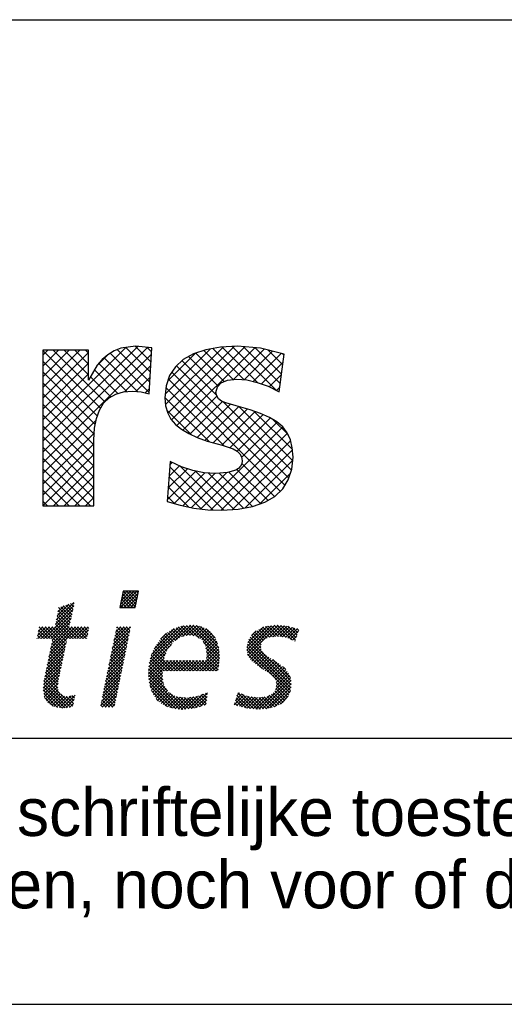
# Model space of a CAD drawing. Extents: x -34830 to 349597, y -3304 to 731056.
# Tile 32 of 48: x 105896 to 107717, y -3304 to 396. Entities that reach past the tile are written whole.
import ezdxf

# ---------------------------------------------------------------- set-up
doc = ezdxf.new("R2010")
doc.units = 0
doc.header["$LTSCALE"] = 100
doc.layers.get('0').update_dxf_attribs({"linetype": 'CONTINUOUS'})
for name, color, linetype in [('00KAD025', 2, 'CONTINUOUS'), ('00KAD070', 5, 'CONTINUOUS'), ('7', 7, 'CONTINUOUS'), ('BL$4----', 7, 'CONTINUOUS')]:
    doc.layers.add(name, color=color, linetype=linetype)
doc.styles.add('BURO-018', font='BUROFONT.shx', dxfattribs={"height": 180})
doc.styles.add('BURO-025', font='BUROFONT.shx', dxfattribs={"height": 250})
doc.styles.add('BURO-035', font='BUROFONT.shx', dxfattribs={"height": 350})
doc.styles.add('BURO-050', font='BUROFONT.shx', dxfattribs={"height": 500})

# ---------------------------------------------------------------- blocks, each defined once
blk = doc.blocks.new('*X0')
at = {"color": 0}
for p, q in [((71.64, -45.1), (73.47, -43.27)), ((71.66, -45.53), (73.92, -43.27)), ((71.76, -44.54), (73.02, -43.27)), ((71.87, -43.98), (72.57, -43.27)), ((71.98, -43.41), (72.12, -43.27)), ((73.79, -45.05), (72.01, -43.27)), ((72.11, -45.53), (74.09, -43.55)), ((73.86, -44.68), (72.46, -43.27)), ((73.94, -44.3), (72.91, -43.27)), ((74.01, -43.93), (73.36, -43.27)), ((74.09, -43.56), (73.81, -43.27)), ((62.76, -47.25), (65.17, -44.84)), ((65.25, -45.04), (65.08, -44.87)), ((72.47, -45.53), (71.71, -44.77)), ((72.92, -45.53), (71.78, -44.39)), ((73.37, -45.53), (71.86, -44.02)), ((73.71, -45.42), (71.94, -43.65)), ((72.56, -45.53), (73.98, -44.11)), ((73.01, -45.53), (73.86, -44.68)), ((61.1, -49.8), (65.07, -45.84)), ((62.64, -47.82), (65.2, -45.26)), ((62.87, -46.69), (64.5, -45.06)), ((64.59, -47.98), (62.95, -46.33)), ((62.99, -46.12), (63.83, -45.28)), ((64.67, -47.61), (63.02, -45.96)), ((64.76, -47.24), (63.1, -45.59)), ((63.11, -45.55), (63.17, -45.49)), ((64.84, -46.88), (63.38, -45.42)), ((64.92, -46.51), (63.72, -45.31)), ((65, -46.14), (64.06, -45.2)), ((65.08, -45.78), (64.4, -45.09)), ((65.17, -45.41), (64.74, -44.98)), ((71.58, -45.53), (71.56, -45.52)), ((72.03, -45.53), (71.63, -45.14)), ((73.45, -45.53), (73.75, -45.24)), ((61.55, -49.8), (64.94, -46.41)), ((62, -49.8), (64.81, -46.99)), ((62.2, -50.05), (64.68, -47.57)), ((65.07, -49.8), (62.72, -47.45)), ((65.52, -49.8), (62.79, -47.08)), ((65.97, -49.8), (62.87, -46.71)), ((60.15, -49.41), (61.36, -48.2)), ((60.21, -49.8), (61.81, -48.2)), ((61.03, -49.8), (60.23, -49.01)), ((60.27, -48.84), (60.91, -48.2)), ((61.48, -49.8), (60.31, -48.64)), ((60.38, -48.28), (60.46, -48.2)), ((61.93, -49.8), (60.39, -48.26)), ((60.65, -49.8), (62.26, -48.2)), ((63.93, -51.36), (60.77, -48.2)), ((64.01, -50.99), (61.22, -48.2)), ((64.09, -50.62), (61.67, -48.2)), ((61.74, -52.31), (65.85, -48.2)), ((61.85, -51.75), (65.4, -48.2)), ((61.97, -51.18), (64.95, -48.2)), ((62.09, -50.62), (64.55, -48.15)), ((64.17, -50.25), (62.12, -48.2)), ((64.25, -49.88), (62.56, -48.19)), ((64.62, -49.8), (62.64, -47.82)), ((64.7, -49.8), (66.3, -48.2)), ((66.42, -49.8), (64.82, -48.2)), ((65.14, -49.8), (66.75, -48.2)), ((66.87, -49.8), (65.26, -48.2)), ((65.59, -49.8), (67.19, -48.2)), ((67.04, -49.53), (65.71, -48.2)), ((66.04, -49.8), (67.22, -48.62)), ((67.11, -49.15), (66.16, -48.2)), ((67.19, -48.78), (66.61, -48.2)), ((67.27, -48.41), (67.06, -48.2)), ((70.51, -51.17), (72.94, -48.74)), ((70.63, -50.61), (73.03, -48.2)), ((70.74, -50.04), (72.58, -48.2)), ((70.86, -49.48), (72.13, -48.2)), ((72.57, -50.57), (70.97, -48.96)), ((70.98, -48.91), (71.68, -48.2)), ((72.65, -50.2), (71.04, -48.59)), ((71.09, -48.34), (71.24, -48.2)), ((72.72, -49.82), (71.12, -48.22)), ((72.8, -49.45), (71.55, -48.2)), ((72.88, -49.08), (72, -48.2)), ((72.95, -48.7), (72.45, -48.2)), ((73.03, -48.33), (72.9, -48.2)), ((75.62, -53.24), (80.87, -48)), ((75.77, -52.64), (80.37, -48.05)), ((75.95, -52.02), (79.78, -48.18)), ((76.29, -51.22), (79.09, -48.43)), ((79.26, -50.07), (78.16, -48.97)), ((79.53, -49.89), (78.44, -48.8)), ((79.79, -49.71), (78.71, -48.63)), ((80.09, -49.55), (79, -48.46)), ((79.21, -50.11), (81.37, -47.95)), ((80.46, -49.48), (79.33, -48.35)), ((80.84, -49.41), (79.66, -48.23)), ((81.24, -49.36), (79.99, -48.11)), ((80.24, -49.53), (81.78, -47.98)), ((81.78, -49.45), (80.38, -48.05)), ((82.54, -49.76), (80.78, -48.01)), ((80.8, -49.42), (82.2, -48.02)), ((85.34, -52.11), (81.19, -47.97)), ((81.29, -49.37), (82.56, -48.11)), ((85.3, -51.62), (81.65, -47.97)), ((81.68, -49.43), (82.91, -48.21)), ((82.06, -49.5), (83.23, -48.33)), ((85.23, -51.1), (82.14, -48.01)), ((82.37, -49.64), (83.53, -48.48)), ((82.63, -49.83), (83.82, -48.64)), ((85.09, -50.52), (82.73, -48.16)), ((82.9, -50.01), (84.05, -48.86)), ((84.76, -49.73), (83.47, -48.45)), ((89.12, -51.42), (92.5, -48.04)), ((89.15, -50.94), (91.98, -48.11)), ((89.2, -51.79), (93.02, -47.97)), ((89.27, -50.37), (91.42, -48.22)), ((89.28, -52.16), (93.47, -47.97)), ((89.79, -49.41), (90.43, -48.77)), ((91.41, -50.1), (90.2, -48.89)), ((91.63, -49.88), (90.49, -48.73)), ((91.96, -49.75), (90.78, -48.57)), ((92.28, -49.62), (91.07, -48.41)), ((92.67, -49.57), (91.36, -48.25)), ((93.08, -49.53), (91.7, -48.15)), ((93.53, -49.52), (92.1, -48.1)), ((92.26, -49.63), (93.87, -48.01)), ((94.05, -49.6), (92.5, -48.04)), ((92.78, -49.56), (94.28, -48.05)), ((94.58, -49.68), (92.89, -47.99)), ((93.28, -49.51), (94.69, -48.09)), ((95.35, -50), (93.31, -47.96)), ((93.69, -49.55), (95.05, -48.18)), ((95.84, -50.04), (93.81, -48.01)), ((94.08, -49.6), (95.41, -48.28)), ((95.96, -49.71), (94.31, -48.06)), ((94.47, -49.66), (95.76, -48.37)), ((94.81, -49.77), (96.11, -48.47)), ((96.07, -49.37), (94.82, -48.12)), ((95.13, -49.91), (96.28, -48.75)), ((96.18, -49.04), (95.43, -48.28)), ((96.3, -48.7), (96.04, -48.45)), ((60.13, -49.8), (60.08, -49.75)), ((60.58, -49.8), (60.16, -49.38)), ((61.62, -52.88), (64.15, -50.35)), ((63.86, -51.73), (62.2, -50.07)), ((66.49, -49.8), (67.11, -49.19)), ((66.94, -49.8), (66.99, -49.75)), ((70.28, -52.3), (72.72, -49.87)), ((70.4, -51.74), (72.83, -49.3)), ((72.34, -51.69), (70.74, -50.08)), ((72.42, -51.32), (70.81, -49.71)), ((72.5, -50.94), (70.89, -49.34)), ((78.04, -51.55), (76.84, -50.35)), ((78.2, -51.26), (77.02, -50.08)), ((77.18, -49.89), (77.99, -49.08)), ((78.4, -51.01), (77.23, -49.84)), ((78.59, -50.75), (77.45, -49.61)), ((78.79, -50.5), (77.67, -49.38)), ((78.99, -50.26), (77.89, -49.16)), ((83.08, -50.28), (84.29, -49.07)), ((85.33, -52.55), (83.11, -50.33)), ((83.24, -50.57), (84.48, -49.33)), ((83.39, -50.86), (84.66, -49.59)), ((83.47, -51.24), (84.82, -49.88)), ((83.53, -51.63), (84.96, -50.19)), ((95.27, -56.21), (89.3, -50.24)), ((95.25, -55.73), (89.4, -49.89)), ((91.07, -51.11), (89.6, -49.64)), ((91.09, -50.68), (89.8, -49.39)), ((91.18, -50.32), (90, -49.14)), ((95.44, -50.04), (96.05, -49.43)), ((95.76, -50.17), (95.82, -50.11)), ((61.39, -54.01), (63.91, -51.49)), ((61.5, -53.44), (64.03, -50.92)), ((63.54, -53.22), (61.89, -51.56)), ((63.62, -52.85), (61.97, -51.19)), ((63.7, -52.47), (62.04, -50.82)), ((63.78, -52.1), (62.12, -50.45)), ((69.93, -54), (72.37, -51.56)), ((70.05, -53.43), (72.49, -50.99)), ((70.16, -52.87), (72.6, -50.43)), ((72.04, -53.18), (70.43, -51.57)), ((72.12, -52.81), (70.51, -51.2)), ((72.19, -52.44), (70.58, -50.83)), ((72.27, -52.06), (70.66, -50.45)), ((75.56, -53.75), (78.68, -50.64)), ((79, -54.3), (76.18, -51.49)), ((77.67, -52.53), (76.32, -51.17)), ((77.8, -52.2), (76.48, -50.88)), ((77.92, -51.88), (76.66, -50.61)), ((82.2, -54.3), (85.26, -51.24)), ((82.65, -54.3), (85.3, -51.65)), ((85.29, -52.96), (83.45, -51.12)), ((85.24, -53.36), (83.53, -51.65)), ((83.56, -52.49), (85.17, -50.88)), ((83.58, -52.02), (85.09, -50.51)), ((95.07, -57.35), (89.12, -51.4)), ((95.17, -57), (89.14, -50.97)), ((95.23, -56.62), (89.22, -50.61)), ((89.46, -52.43), (91.05, -50.84)), ((89.63, -52.7), (91.11, -51.22)), ((89.84, -52.95), (91.24, -51.55)), ((61.15, -55.14), (63.67, -52.63)), ((61.27, -54.57), (63.79, -52.06)), ((63.23, -54.7), (61.58, -53.05)), ((63.31, -54.33), (61.66, -52.68)), ((63.39, -53.96), (61.74, -52.31)), ((63.47, -53.59), (61.81, -51.94)), ((69.7, -55.13), (72.14, -52.68)), ((69.82, -54.56), (72.26, -52.12)), ((71.74, -54.68), (70.12, -53.06)), ((71.81, -54.3), (70.2, -52.69)), ((71.89, -53.93), (70.28, -52.32)), ((71.97, -53.56), (70.35, -51.94)), ((75.5, -54.72), (77.67, -52.55)), ((75.53, -54.24), (77.94, -51.82)), ((75.53, -55.13), (77.81, -52.85)), ((75.57, -55.54), (78.26, -52.86)), ((75.63, -55.94), (78.7, -52.86)), ((77.44, -54.54), (75.73, -52.83)), ((77.65, -54.3), (75.82, -52.47)), ((78.1, -54.3), (75.91, -52.11)), ((78.55, -54.3), (76.05, -51.8)), ((77.71, -54.3), (79.15, -52.86)), ((79.45, -54.3), (78, -52.85)), ((78.16, -54.3), (79.6, -52.86)), ((79.89, -54.3), (78.45, -52.86)), ((78.61, -54.3), (80.04, -52.86)), ((80.34, -54.3), (78.9, -52.86)), ((79.06, -54.3), (80.49, -52.86)), ((80.79, -54.3), (79.35, -52.86)), ((79.5, -54.3), (80.94, -52.87)), ((81.24, -54.3), (79.8, -52.86)), ((79.95, -54.3), (81.39, -52.87)), ((81.69, -54.3), (80.25, -52.86)), ((80.4, -54.3), (81.83, -52.87)), ((82.14, -54.3), (80.7, -52.87)), ((80.85, -54.3), (82.28, -52.87)), ((82.59, -54.3), (81.16, -52.87)), ((81.3, -54.3), (82.73, -52.87)), ((83.04, -54.3), (81.61, -52.87)), ((81.75, -54.3), (83.17, -52.88)), ((83.49, -54.3), (82.06, -52.87)), ((83.94, -54.3), (82.51, -52.87)), ((84.38, -54.3), (82.96, -52.88)), ((83.1, -54.3), (85.33, -52.07)), ((84.83, -54.3), (83.41, -52.88)), ((83.55, -54.3), (85.33, -52.52)), ((85.16, -54.18), (83.55, -52.57)), ((85.2, -53.77), (83.59, -52.16)), ((83.99, -54.3), (85.28, -53.02)), ((91.3, -54.03), (89.23, -51.96)), ((90.09, -53.14), (91.44, -51.79)), ((90.34, -53.34), (91.65, -52.03)), ((90.6, -53.53), (91.9, -52.23)), ((90.86, -53.72), (92.18, -52.41)), ((91.12, -53.91), (92.45, -52.58)), ((91.39, -54.09), (92.72, -52.76)), ((91.66, -54.27), (93, -52.93)), ((91.94, -54.43), (93.27, -53.1)), ((95.17, -55.21), (92.71, -52.74)), ((60.95, -56.69), (63.31, -54.33)), ((61, -56.19), (63.43, -53.76)), ((61.05, -55.69), (63.55, -53.19)), ((63.03, -55.84), (61.35, -54.17)), ((63.08, -55.45), (61.43, -53.8)), ((63.15, -55.07), (61.51, -53.43)), ((69.35, -56.82), (71.8, -54.37)), ((69.47, -56.26), (71.91, -53.81)), ((69.58, -55.69), (72.03, -53.25)), ((71.51, -55.8), (69.89, -54.18)), ((71.59, -55.42), (69.97, -53.81)), ((71.66, -55.05), (70.05, -53.43)), ((78.15, -57.04), (75.51, -54.41)), ((77.6, -56.05), (75.54, -53.99)), ((77.52, -55.52), (75.58, -53.58)), ((77.44, -54.99), (75.64, -53.19)), ((84.44, -54.3), (85.23, -53.52)), ((84.89, -54.3), (85.18, -54.02)), ((92.23, -54.6), (93.55, -53.28)), ((92.47, -54.81), (93.8, -53.47)), ((92.71, -55.01), (94.06, -53.67)), ((92.91, -55.26), (94.31, -53.86)), ((93.1, -55.53), (94.51, -54.11)), ((93.19, -55.88), (94.72, -54.36)), ((94.49, -54.08), (94.15, -53.73)), ((60.98, -57.11), (63.19, -54.9)), ((61.04, -57.5), (63.08, -55.46)), ((64.71, -59.32), (61.05, -55.66)), ((63.29, -57.45), (61.12, -55.29)), ((62.97, -56.69), (61.2, -54.91)), ((62.98, -56.24), (61.28, -54.54)), ((69.12, -57.95), (71.57, -55.5)), ((69.23, -57.39), (71.68, -54.94)), ((71.21, -57.29), (69.59, -55.67)), ((71.28, -56.91), (69.66, -55.3)), ((71.36, -56.54), (69.74, -54.92)), ((71.43, -56.17), (69.82, -54.55)), ((80.28, -59.63), (75.51, -54.86)), ((79.8, -59.6), (75.55, -55.35)), ((79.31, -59.55), (75.61, -55.85)), ((75.71, -56.3), (77.44, -54.57)), ((75.79, -56.66), (77.45, -55.01)), ((75.91, -56.99), (77.5, -55.4)), ((76.06, -57.3), (77.56, -55.79)), ((90.81, -59.61), (95.18, -55.24)), ((91.3, -59.57), (95.23, -55.63)), ((93.09, -56.88), (95.04, -54.93)), ((93.22, -56.3), (94.9, -54.62)), ((63.46, -59.42), (60.94, -56.9)), ((63.92, -59.43), (60.97, -56.48)), ((64.32, -59.38), (61.01, -56.07)), ((61.1, -57.89), (63.01, -55.98)), ((61.25, -58.19), (62.94, -56.5)), ((61.42, -58.46), (63.01, -56.88)), ((61.6, -58.73), (63.13, -57.21)), ((68.89, -59.08), (71.34, -56.63)), ((69, -58.52), (71.46, -56.06)), ((69.09, -59.33), (71.23, -57.19)), ((70.9, -58.78), (69.28, -57.16)), ((70.98, -58.41), (69.36, -56.79)), ((71.06, -58.03), (69.43, -56.41)), ((71.13, -57.66), (69.51, -56.04)), ((78.74, -59.43), (75.74, -56.43)), ((78.09, -59.23), (75.97, -57.11)), ((76.2, -57.61), (77.62, -56.19)), ((76.38, -57.88), (77.78, -56.47)), ((76.57, -58.14), (77.96, -56.75)), ((76.77, -58.39), (78.13, -57.02)), ((91.78, -59.54), (95.28, -56.03)), ((92.33, -59.43), (95.24, -56.52)), ((92.95, -59.27), (95.15, -57.07)), ((94.37, -58.45), (92.98, -57.06)), ((94.59, -58.22), (93.12, -56.75)), ((94.77, -57.95), (93.2, -56.38)), ((94.94, -57.67), (93.21, -55.94)), ((62.94, -59.34), (61.03, -57.43)), ((62.32, -59.17), (61.11, -57.96)), ((61.86, -58.92), (63.31, -57.48)), ((62.15, -59.08), (63.57, -57.67)), ((62.44, -59.24), (63.89, -57.79)), ((62.81, -59.33), (64.28, -57.85)), ((63.2, -59.38), (64.82, -57.76)), ((65.04, -59.2), (63.38, -57.54)), ((63.59, -59.44), (65.37, -57.66)), ((64.07, -59.41), (65.25, -58.23)), ((65.12, -58.83), (64.13, -57.84)), ((65.2, -58.46), (64.54, -57.81)), ((65.28, -58.09), (64.92, -57.74)), ((65.36, -57.73), (65.28, -57.65)), ((70.11, -59.33), (69.05, -58.28)), ((70.56, -59.33), (69.13, -57.9)), ((70.83, -59.15), (69.21, -57.53)), ((69.53, -59.33), (71.11, -57.75)), ((69.98, -59.33), (71, -58.32)), ((76.91, -58.5), (76.62, -58.21)), ((77.02, -58.59), (78.34, -57.27)), ((77.26, -58.79), (78.62, -57.44)), ((77.54, -58.96), (78.9, -57.6)), ((77.84, -59.11), (79.18, -57.77)), ((78.14, -59.26), (79.53, -57.87)), ((80.69, -59.59), (78.42, -57.32)), ((78.49, -59.36), (79.92, -57.93)), ((78.84, -59.46), (80.31, -57.98)), ((79.2, -59.54), (80.71, -58.03)), ((81.09, -59.54), (79.4, -57.85)), ((79.61, -59.58), (81.23, -57.96)), ((81.5, -59.5), (79.93, -57.93)), ((80.02, -59.62), (81.75, -57.89)), ((81.9, -59.44), (80.45, -58)), ((80.48, -59.61), (82.29, -57.8)), ((82.25, -59.35), (80.91, -58.01)), ((80.99, -59.55), (83.02, -57.52)), ((82.6, -59.25), (81.3, -57.95)), ((81.49, -59.5), (83.67, -57.32)), ((82.95, -59.15), (81.7, -57.9)), ((82.03, -59.41), (83.62, -57.82)), ((83.3, -59.06), (82.09, -57.85)), ((83.52, -58.82), (82.44, -57.74)), ((82.65, -59.24), (83.57, -58.32)), ((83.56, -58.41), (82.76, -57.62)), ((83.6, -58.01), (83.09, -57.5)), ((83.64, -57.6), (83.42, -57.37)), ((87.39, -58.99), (88.76, -57.62)), ((87.54, -58.39), (88.45, -57.48)), ((88.48, -59.29), (87.55, -58.36)), ((89.08, -59.44), (87.65, -58.02)), ((87.74, -57.74), (88.13, -57.35)), ((87.74, -59.08), (89.08, -57.75)), ((89.58, -59.49), (87.76, -57.68)), ((90.08, -59.54), (87.87, -57.33)), ((88.09, -59.18), (89.44, -57.84)), ((88.44, -59.28), (89.83, -57.89)), ((90.58, -59.59), (88.48, -57.5)), ((88.79, -59.38), (90.23, -57.95)), ((89.17, -59.45), (90.62, -58)), ((91.02, -59.59), (89.24, -57.81)), ((89.58, -59.49), (91.11, -57.96)), ((91.44, -59.56), (89.76, -57.88)), ((89.99, -59.53), (91.62, -57.9)), ((91.85, -59.53), (90.28, -57.96)), ((90.39, -59.58), (92.32, -57.65)), ((92.23, -59.45), (90.78, -58)), ((92.61, -59.38), (91.18, -57.95)), ((92.95, -59.27), (91.58, -57.91)), ((93.27, -59.14), (91.95, -57.82)), ((93.58, -59.01), (92.25, -57.68)), ((93.86, -58.84), (92.56, -57.54)), ((94.14, -58.67), (92.78, -57.31)), ((93.77, -58.9), (94.86, -57.8)), ((64.59, -59.34), (65.13, -58.8)), ((69.21, -59.33), (68.9, -59.02)), ((69.66, -59.33), (68.98, -58.65)), ((70.43, -59.33), (70.88, -58.88)), ((83.27, -59.06), (83.52, -58.82)), ((87.85, -59.11), (87.44, -58.71))]:
    blk.add_line(p, q, dxfattribs=at)
blk = doc.blocks.new('KUIJPERSKLEUR')
at = {"color": 1}
blk.add_line((-185, 37), (-10, 37), dxfattribs=at)
at = {"color": 170}
for p, q in [((-129.174, 21.156), (-125.606, 24.725)), ((-129.174, 20.752), (-125.241, 24.685)), ((-129.174, 21.56), (-126.053, 24.681)), ((-129.174, 23.177), (-127.775, 24.576)), ((-129.174, 23.581), (-128.179, 24.576)), ((-129.174, 23.985), (-128.583, 24.576)), ((-129.174, 24.389), (-128.987, 24.576)), ((-127.004, 22.399), (-129.174, 24.569)), ((-129.174, 22.772), (-127.452, 24.494)), ((-129.174, 20.348), (-125.089, 24.433)), ((-126.837, 22.636), (-128.777, 24.576)), ((-127.452, 23.655), (-128.372, 24.576)), ((-127.452, 24.06), (-127.968, 24.576)), ((-127.452, 24.464), (-127.564, 24.576)), ((-125.176, 22.996), (-126.643, 24.463)), ((-125.153, 23.377), (-126.377, 24.601)), ((-125.13, 23.758), (-126.053, 24.681)), ((-125.107, 24.139), (-125.699, 24.731)), ((-125.084, 24.52), (-125.25, 24.686)), ((-124.568, 22.934), (-122.875, 24.626)), ((-124.562, 22.536), (-122.397, 24.7)), ((-124.477, 22.216), (-121.967, 24.726)), ((-124.471, 23.435), (-123.437, 24.469)), ((-124.332, 21.957), (-121.581, 24.708)), ((-124.137, 21.748), (-121.211, 24.674)), ((-122.352, 23.405), (-123.421, 24.474)), ((-122.019, 23.476), (-123.116, 24.573)), ((-121.609, 23.47), (-122.782, 24.643)), ((-121.102, 23.367), (-122.433, 24.698)), ((-120.409, 23.078), (-122.052, 24.721)), ((-122.003, 23.477), (-120.86, 24.621)), ((-120.247, 23.32), (-121.64, 24.713)), ((-121.607, 23.47), (-120.536, 24.541)), ((-121.266, 23.407), (-120.212, 24.46)), ((-120.199, 23.677), (-121.195, 24.673)), ((-120.152, 24.033), (-120.7, 24.581)), ((-120.104, 24.389), (-120.162, 24.448)), ((-127.123, 22.114), (-129.174, 24.165)), ((-129.174, 22.368), (-127.452, 24.09)), ((-127.118, 24.02), (-126.732, 24.406)), ((-126.015, 23.027), (-127.068, 24.079)), ((-125.613, 23.029), (-126.872, 24.288)), ((-122.645, 22.889), (-123.942, 24.187)), ((-122.584, 23.232), (-123.694, 24.342)), ((-120.954, 23.315), (-120.138, 24.13)), ((-127.198, 21.785), (-129.174, 23.761)), ((-129.174, 21.964), (-127.452, 23.686)), ((-126.349, 22.956), (-127.229, 23.836)), ((-126.097, 23.02), (-125.115, 24.003)), ((-120.072, 19.508), (-124.323, 23.76)), ((-119.928, 19.769), (-124.154, 23.994)), ((-127.237, 21.419), (-129.174, 23.357)), ((-126.62, 22.823), (-127.378, 23.582)), ((-125.68, 23.034), (-125.141, 23.572)), ((-120.25, 19.283), (-124.454, 23.486)), ((-120.661, 23.204), (-120.201, 23.663)), ((-127.249, 21.028), (-129.174, 22.953)), ((-125.331, 22.979), (-125.167, 23.142)), ((-122.362, 20.99), (-124.54, 23.168)), ((-120.391, 23.069), (-120.264, 23.196)), ((-122.911, 21.135), (-124.582, 22.806)), ((-123.905, 21.576), (-122.632, 22.849)), ((-123.649, 21.428), (-122.421, 22.656)), ((-119.829, 20.073), (-122.405, 22.649)), ((-127.249, 20.624), (-129.174, 22.549)), ((-123.572, 21.392), (-124.512, 22.332)), ((-123.374, 21.299), (-122.121, 22.552)), ((-123.08, 21.188), (-121.809, 22.46)), ((-122.766, 21.099), (-121.494, 22.37)), ((-122.443, 21.017), (-121.188, 22.273)), ((-119.784, 20.432), (-121.812, 22.46)), ((-119.792, 20.845), (-121.237, 22.289)), ((-127.249, 20.219), (-129.174, 22.145)), ((-129.174, 19.944), (-127.169, 21.949)), ((-122.143, 20.913), (-120.894, 22.163)), ((-121.867, 20.785), (-120.619, 22.033)), ((-121.7, 20.548), (-120.368, 21.88)), ((-119.958, 21.415), (-120.511, 21.968)), ((-127.249, 19.815), (-129.174, 21.741)), ((-129.174, 19.54), (-127.233, 21.481)), ((-123.228, 18.616), (-120.15, 21.694)), ((-122.86, 18.58), (-119.979, 21.461)), ((-127.249, 19.411), (-129.174, 21.336)), ((-122.47, 18.565), (-119.859, 21.176)), ((-129.174, 19.135), (-127.249, 21.061)), ((-127.249, 19.007), (-129.174, 20.932)), ((-122.041, 18.59), (-119.792, 20.84)), ((-129.174, 18.731), (-127.249, 20.656)), ((-127.374, 18.728), (-129.174, 20.528)), ((-124.39, 20.283), (-124.312, 20.36)), ((-121.574, 18.653), (-119.783, 20.445)), ((-127.778, 18.728), (-129.174, 20.124)), ((-128.773, 18.728), (-127.249, 20.252)), ((-124.499, 18.961), (-123.425, 20.036)), ((-124.463, 19.402), (-123.738, 20.126)), ((-124.426, 19.842), (-124.034, 20.234)), ((-122.777, 18.577), (-124.397, 20.196)), ((-122.366, 18.569), (-124.029, 20.232)), ((-121.986, 18.594), (-123.429, 20.036)), ((-120.994, 18.814), (-122.176, 19.996)), ((-120.715, 18.939), (-121.876, 20.1)), ((-120.46, 19.088), (-121.695, 20.323)), ((-128.182, 18.728), (-129.174, 19.72)), ((-128.369, 18.728), (-127.249, 19.848)), ((-123.22, 18.615), (-124.428, 19.823)), ((-124.238, 18.818), (-123.085, 19.971)), ((-123.916, 18.736), (-122.704, 19.948)), ((-123.581, 18.667), (-122.272, 19.976)), ((-121.63, 18.642), (-122.952, 19.963)), ((-121.292, 18.708), (-122.54, 19.956)), ((-121.018, 18.806), (-119.867, 19.956)), ((-128.586, 18.728), (-129.174, 19.316)), ((-127.965, 18.728), (-127.249, 19.444)), ((-123.7, 18.691), (-124.459, 19.45)), ((-128.99, 18.728), (-129.174, 18.912)), ((-127.561, 18.728), (-127.249, 19.04)), ((-124.229, 18.815), (-124.49, 19.077))]:
    blk.add_line(p, q, dxfattribs=at)
at = {"layer": '7', "color": 170, "linetype": 'CONTINUOUS'}
for p, q in [((-129.174, 24.576), (-129.174, 18.728)), ((-127.452, 24.576), (-129.174, 24.576)), ((-127.452, 23.456), (-127.452, 24.576)), ((-126.489, 24.556), (-126.725, 24.412)), ((-126.241, 24.654), (-126.489, 24.556)), ((-125.684, 24.733), (-126.241, 24.654)), ((-125.075, 24.668), (-125.684, 24.733)), ((-125.18, 22.939), (-125.075, 24.668)), ((-123.51, 24.445), (-123.896, 24.229)), ((-123.045, 24.596), (-123.51, 24.445)), ((-122.495, 24.694), (-123.045, 24.596)), ((-121.859, 24.733), (-122.495, 24.694)), ((-120.995, 24.654), (-121.859, 24.733)), ((-120.098, 24.432), (-120.995, 24.654)), ((-120.288, 23.017), (-120.098, 24.432)), ((-126.935, 24.235), (-127.125, 24.013)), ((-126.725, 24.412), (-126.935, 24.235)), ((-123.896, 24.229), (-124.191, 23.96)), ((-127.125, 24.013), (-127.452, 23.456)), ((-124.191, 23.96), (-124.407, 23.633)), ((-124.407, 23.633), (-124.531, 23.247)), ((-122.613, 23.201), (-122.469, 23.358)), ((-122.469, 23.358), (-122.226, 23.456)), ((-122.226, 23.456), (-121.886, 23.489)), ((-121.886, 23.489), (-121.506, 23.463)), ((-121.506, 23.463), (-121.113, 23.371)), ((-121.113, 23.371), (-120.707, 23.227)), ((-126.431, 22.932), (-126.136, 23.017)), ((-126.136, 23.017), (-125.802, 23.044)), ((-125.802, 23.044), (-125.474, 23.017)), ((-125.474, 23.017), (-125.18, 22.939)), ((-124.531, 23.247), (-124.584, 22.795)), ((-122.665, 22.985), (-122.613, 23.201)), ((-122.639, 22.86), (-122.665, 22.985)), ((-120.707, 23.227), (-120.288, 23.017)), ((-127.046, 22.33), (-126.889, 22.585)), ((-126.889, 22.585), (-126.679, 22.788)), ((-126.679, 22.788), (-126.431, 22.932)), ((-124.584, 22.795), (-124.557, 22.487)), ((-122.573, 22.749), (-122.639, 22.86)), ((-122.456, 22.67), (-122.573, 22.749)), ((-122.298, 22.605), (-122.456, 22.67)), ((-121.905, 22.487), (-122.298, 22.605)), ((-127.157, 22.015), (-127.046, 22.33)), ((-124.557, 22.487), (-124.479, 22.218)), ((-124.479, 22.218), (-124.355, 21.983)), ((-121.375, 22.336), (-121.905, 22.487)), ((-120.989, 22.205), (-121.375, 22.336)), ((-120.655, 22.055), (-120.989, 22.205)), ((-127.223, 21.649), (-127.157, 22.015)), ((-124.355, 21.983), (-124.184, 21.786)), ((-120.373, 21.884), (-120.655, 22.055)), ((-120.15, 21.695), (-120.373, 21.884)), ((-127.249, 21.216), (-127.223, 21.649)), ((-124.184, 21.786), (-123.962, 21.61)), ((-123.962, 21.61), (-123.687, 21.446)), ((-119.987, 21.479), (-120.15, 21.695)), ((-119.869, 21.216), (-119.987, 21.479)), ((-127.249, 18.728), (-127.249, 21.216)), ((-123.687, 21.446), (-123.366, 21.295)), ((-123.366, 21.295), (-122.999, 21.157)), ((-122.999, 21.157), (-122.429, 21.013)), ((-119.797, 20.909), (-119.869, 21.216)), ((-122.429, 21.013), (-122.017, 20.869)), ((-122.017, 20.869), (-121.873, 20.791)), ((-121.873, 20.791), (-121.768, 20.686)), ((-119.771, 20.562), (-119.797, 20.909)), ((-124.381, 20.392), (-124.505, 18.892)), ((-123.962, 20.202), (-124.381, 20.392)), ((-121.768, 20.686), (-121.703, 20.568)), ((-121.703, 20.568), (-121.683, 20.424)), ((-121.683, 20.424), (-121.696, 20.313)), ((-119.817, 20.11), (-119.771, 20.562)), ((-123.536, 20.058), (-123.962, 20.202)), ((-123.104, 19.972), (-123.536, 20.058)), ((-121.925, 20.07), (-122.233, 19.979)), ((-121.814, 20.136), (-121.925, 20.07)), ((-121.742, 20.221), (-121.814, 20.136)), ((-121.696, 20.313), (-121.742, 20.221)), ((-119.947, 19.71), (-119.817, 20.11)), ((-122.665, 19.946), (-123.104, 19.972)), ((-122.233, 19.979), (-122.665, 19.946)), ((-120.157, 19.37), (-119.947, 19.71)), ((-120.458, 19.088), (-120.157, 19.37)), ((-124.505, 18.892), (-124.008, 18.754)), ((-121.29, 18.708), (-120.831, 18.872)), ((-120.831, 18.872), (-120.458, 19.088)), ((-129.174, 18.728), (-127.249, 18.728)), ((-124.008, 18.754), (-123.497, 18.649)), ((-123.497, 18.649), (-122.973, 18.584)), ((-122.973, 18.584), (-122.442, 18.564)), ((-122.442, 18.564), (-121.827, 18.604)), ((-121.827, 18.604), (-121.29, 18.708))]:
    blk.add_line(p, q, dxfattribs=at)
blk.add_lwpolyline([(-125.697, 14.908), (-125.573, 15.522), (-126.152, 15.522), (-126.276, 14.908), (-125.697, 14.908)], dxfattribs=at)
at = {"color": 170, "xscale": 0.271494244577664, "yscale": 0.271494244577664, "zscale": 0.271494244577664}
blk.add_blockref('*X0', (-145.703, 27.27), dxfattribs=at)
at = {"color": 1, "style": 'BURO-018'}
for s, p in [('Deze tekening blijft eigendom en mag zonder onze schriftelijke toestemming niet', (-185, 6.326)), ('gekopieerd of aan derden ter inzage worden gegeven, noch voor of door derden worden gebruikt', (-185, 3.607))]:
    blk.add_text(s, height=1.8, dxfattribs=at).set_placement(p)
at = {"color": 150, "style": 'BURO-025'}
for tag, p in [('TKSCHAAL', (-167, 67)), ('TKBLADNR', (-124, 67)), ('TKDATCREAT', (-81, 67)), ('TKDATA', (-30, 67)), ('TKINIT', (-30, 58)), ('PRPRLEID', (-30, 49)), ('PRGRLEID', (-30, 40))]:
    blk.add_attdef(tag, p, '', height=2.5, dxfattribs=at)
at = {"color": 3, "style": 'BURO-035'}
for tag, p in [('PROMSCHR', (-177, 55)), ('TK1OMSCHR', (-177, 42))]:
    blk.add_attdef(tag, p, '', height=3.5, dxfattribs=at)
at = {"color": 1, "style": 'BURO-025'}
blk.add_attdef('TKFILE', (-4, 40), '', height=2.5, rotation=90, dxfattribs=at)
blk.add_attdef('PRNAAM', (-30, 31.5), '', height=2.5, dxfattribs=at)
at = {"color": 4, "style": 'BURO-050'}
blk.add_attdef('TKTEKNR', (-48, 19), '', height=5, dxfattribs=at)

msp = doc.modelspace()

# ---------------------------------------------------------------- linework, layer by layer
at = {"layer": '00KAD025', "linetype": 'CONTINUOUS'}
msp.add_line((-34830.1, -3303.5), (118900, -3303.5), dxfattribs=at)
at = {"layer": '00KAD070', "linetype": 'CONTINUOUS'}
msp.add_line((-33830.1, -2303.5), (117900, -2303.5), dxfattribs=at)

# ---------------------------------------------------------------- block references
at = {"layer": 'BL$4----', "xscale": 100, "yscale": 100, "zscale": 100}
msp.add_blockref('KUIJPERSKLEUR', (118900, -3303.5), dxfattribs=at)

doc.saveas('drawing.dxf')
